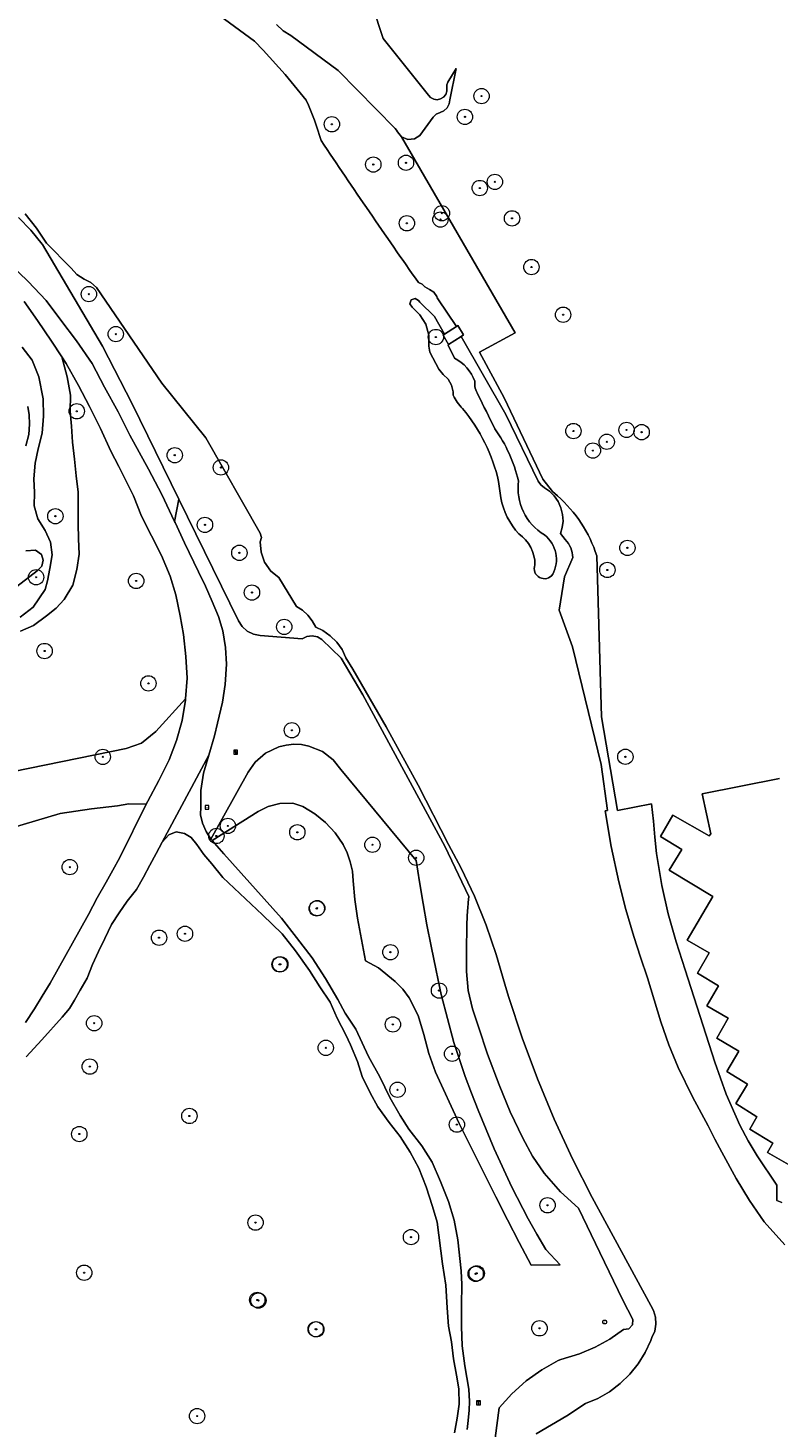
# Model space of a CAD drawing. Header units: metres. Extents: x 196496 to 197479, y 355139 to 356324.
# Tile 7 of 144: x 196956 to 197029, y 355295 to 355432. Entities that reach past the tile are written whole.
import ezdxf
from ezdxf.enums import TextEntityAlignment as Align

# ---------------------------------------------------------------- set-up
doc = ezdxf.new("R2010")
doc.units = ezdxf.units.M
doc.layers.get('0').update_dxf_attribs({"color": 252, "lineweight": 18})
for name, color, linetype, lineweight in [('B-WE-GR-BEPLANTING_CULTUUR_BOSPLANTSOEN-GV', 252, 'Continuous', 18), ('B-WE-GR-BOOM-S', 252, 'Continuous', 18), ('B-WE-GR-GRAS-GV', 252, 'Continuous', 18), ('B-WE-GR-HOUTWAL-GV', 252, 'Continuous', 18), ('B-WE-GW-TALUD_KRUIN-G', 252, 'Continuous', 18), ('B-WE-IE-MEUBILAIR-S', 252, 'Continuous', 18), ('B-WE-OG-TERREIN_BEGROEID-GV', 252, 'Continuous', 18), ('B-WE-OG-TERREIN_ERF-GV', 252, 'Continuous', 18), ('B-WE-OG-TERREIN_OEVER-GV', 252, 'Continuous', 18), ('B-WE-OG-WATER_RIVIER-GV', 252, 'Continuous', 18), ('B-WE-VH-GESLOTENVERHARDING-GV', 252, 'Continuous', 18), ('B-WE-VH-HALFVERHARDING-GV', 252, 'Continuous', 18), ('B-WE-VH-ONVERHARD_ZAND-GV', 252, 'Continuous', 18)]:
    doc.layers.add(name, color=color, linetype=linetype, lineweight=lineweight)
doc.styles.add('NLCS-ISO', font='NLCS-ISO.ttf')

# ---------------------------------------------------------------- blocks, each defined once
blk = doc.blocks.new('SIE-MEUBILAIR_BORD_INFORMATIE-SO')
h = blk.add_hatch(color=256)
h.dxf.hatch_style = 1
h.paths.add_polyline_path([(0.13, 0.2), (-0.33, 0.2), (-0.33, 0.08), (-0.13, 0.08), (-0.13, -0.65), (0.13, -0.65)])
h = blk.add_hatch(color=256)
h.dxf.hatch_style = 1
edge = h.paths.add_edge_path()
edge.add_arc((0, 0.5), 0.149, 0, 360)
for points in [[(-0.75, -0.75), (0.75, -0.75), (0.75, 0.75), (-0.75, 0.75)], [(0.13, 0.2), (-0.33, 0.2), (-0.33, 0.08), (-0.13, 0.08), (-0.13, -0.65), (0.13, -0.65)]]:
    blk.add_lwpolyline(points, close=True)
blk.add_circle((0, 0.5), 0.149)
blk = doc.blocks.new('SIE-MEUBILAIR_BORD_WEGWIJZER-SO')
blk.add_lwpolyline([(-0.75, -0.75), (0.75, -0.75), (0.75, 0.75), (-0.75, 0.75)], close=True)
at = {"style": 'NLCS-ISO'}
blk.add_text('ww', height=0.75, dxfattribs=at).set_placement((0, 0.125), align=Align.MIDDLE_CENTER)
blk = doc.blocks.new('SIE-MEUBILAIR_PAAL_AFSLUITPAAL-SO')
blk.add_circle((0, 0), 0.75)
at = {"style": 'NLCS-ISO'}
blk.add_text('af', height=0.75, dxfattribs=at).set_placement((0, 0.05), align=Align.MIDDLE_CENTER)
blk = doc.blocks.new('SGR-BOOM_GBKN-SO')
at = {"color": 0, "linetype": 'ByBlock', "lineweight": 18}
for radius in [3, 0.225]:
    blk.add_circle((0, 0), radius, dxfattribs=at)

msp = doc.modelspace()

# ---------------------------------------------------------------- linework, layer by layer
at = {"layer": 'B-WE-GR-BEPLANTING_CULTUUR_BOSPLANTSOEN-GV', "flags": 128}
for points in [[(197005.329, 355294.527), (197008.333, 355296.312), (197010.172, 355297.5), (197011.375, 355298.012), (197012.507, 355298.667), (197013.55, 355299.455), (197014.489, 355300.364), (197015.31, 355301.382), (197016.001, 355302.492), (197016.551, 355303.677), (197016.661, 355303.97), (197016.933, 355304.6), (197017.052, 355305.275), (197017.012, 355305.96), (197016.814, 355306.617), (197016.55, 355307.099), (197010.805, 355317.659), (197008.877, 355321.471), (197007.094, 355325.352), (197005.457, 355329.297), (197003.969, 355333.301), (197002.632, 355337.357), (197002.269, 355338.555), (197001.426, 355341.472), (197000.431, 355344.34), (196999.286, 355347.152), (196997.994, 355349.9), (196996.751, 355352.237), (196993.762, 355358.027), (196990.633, 355363.742), (196987.363, 355369.379), (196986.7, 355370.485), (196986.323, 355371.297), (196985.808, 355372.029), (196985.171, 355372.658), (196984.432, 355373.164), (196983.738, 355373.486), (196983.402, 355374.102), (196982.965, 355374.662), (196982.441, 355375.143), (196981.854, 355375.526), (196980.119, 355378.346), (196979.342, 355378.989), (196978.741, 355379.844), (196978.392, 355380.829), (196978.317, 355381.834), (196978.427, 355382.26), (196978.312, 355382.684), (196972.98, 355392.038), (196968.659, 355397.375), (196962.287, 355406.746), (196961.722, 355407.221), (196961.067, 355407.561), (196960.361, 355408.012), (196959.788, 355408.623), (196959.755, 355408.68), (196957.377, 355411.082), (196956.395, 355412.56), (196955.284, 355413.944)], [(196954.623, 355413.601), (196955.842, 355412.34), (196956.955, 355410.991), (196956.981, 355410.948), (196962.848, 355401.001), (196965.777, 355395.364), (196970.344, 355386.031), (196976.175, 355374.114), (196976.535, 355373.568), (196977.041, 355373.117), (196977.646, 355372.814), (196978.287, 355372.682), (196982.407, 355372.367), (196982.864, 355372.584), (196983.393, 355372.651), (196983.915, 355372.546), (196984.355, 355372.296), (196986.229, 355370.469), (196988.356, 355366.865), (196996.371, 355352.069), (196998.722, 355347.14), (196998.67, 355346.548), (196998.628, 355345.955), (196998.614, 355345.779), (196998.545, 355344.415), (196998.5, 355341.685), (196998.506, 355340.741), (196998.518, 355339.797), (196998.683, 355337.916), (196999.109, 355336.127), (196999.666, 355334.374), (197000.557, 355331.716), (197001.696, 355328.692), (197002.783, 355326.053), (197004.006, 355323.474), (197004.979, 355321.717), (197006.107, 355320.055), (197007.694, 355318.24), (197009.485, 355316.625), (197011.562, 355312.304), (197013.817, 355307.625), (197014.786, 355305.739), (197014.772, 355305.21), (197014.408, 355304.831), (197013.886, 355304.767), (197012.545, 355303.82), (197011.102, 355303.018), (197009.58, 355302.377), (197007.745, 355301.828), (197007.493, 355301.721), (197005.868, 355300.81), (197004.343, 355299.72), (197002.948, 355298.468), (197001.707, 355297.079), (197001.329, 355294.113)], [(196955.348, 355391.258), (196955.658, 355392.341), (196955.728, 355393.36), (196955.671, 355394.287), (196955.536, 355395.079)], [(196948.091, 355372.592), (196956.466, 355379.02), (196956.934, 355379.469), (196957.061, 355380.054), (196956.895, 355380.618), (196956.311, 355381.03), (196955.36, 355380.966)], [(196950.237, 355352.732), (196958.717, 355355.257), (196961.8, 355355.72), (196964.321, 355356.015), (196965.447, 355356.204), (196967.151, 355356.179), (196967.3, 355356.479), (196968.391, 355358.494), (196969.383, 355360.507), (196970.103, 355362.409), (196970.663, 355364.365), (196970.979, 355366.349), (196970.988, 355366.47), (196968.093, 355363.29), (196966.668, 355362.155), (196965.183, 355361.615), (196949.328, 355358.387)]]:
    msp.add_lwpolyline(points, dxfattribs=at)
at = {"layer": 'B-WE-GR-GRAS-GV'}
msp.add_lwpolyline([(196979.887, 355432.492), (196980.561, 355431.867), (196981.296, 355431.414), (196985.923, 355427.993), (196991.518, 355422.302), (196991.649, 355422.144), (196991.753, 355421.967), (196992.128, 355421.498), (196992.749, 355421.227), (196993.424, 355421.296), (196993.924, 355421.627), (196995.239, 355423.406), (196995.537, 355423.694), (196995.913, 355423.868), (196996.288, 355424.038), (196996.607, 355424.333), (196996.814, 355424.714), (196996.886, 355425.12), (196997.483, 355428.187), (196996.675, 355426.848), (196996.573, 355426.578), (196996.573, 355426.289), (196996.578, 355425.961), (196996.466, 355425.631), (196996.247, 355425.361), (196995.967, 355425.19), (196995.647, 355425.12), (196995.302, 355425.164), (196994.993, 355425.325), (196994.77, 355425.566), (196990.343, 355431.098), (196987.211, 355440.637)], dxfattribs=at)
at = {"layer": 'B-WE-GR-GRAS-GV', "flags": 128}
msp.add_lwpolyline([(197001.329, 355294.113), (197001.707, 355297.079), (197002.948, 355298.468), (197004.343, 355299.72), (197005.868, 355300.81), (197007.493, 355301.721), (197007.745, 355301.828), (197009.58, 355302.377), (197011.102, 355303.018), (197012.545, 355303.82), (197013.886, 355304.767), (197014.408, 355304.831), (197014.772, 355305.21), (197014.786, 355305.739), (197013.817, 355307.625), (197011.562, 355312.304), (197009.485, 355316.625), (197007.694, 355318.24), (197006.107, 355320.055), (197004.979, 355321.717), (197004.006, 355323.474), (197002.783, 355326.053), (197001.696, 355328.692), (197000.557, 355331.716), (196999.666, 355334.374), (196999.109, 355336.127), (196998.683, 355337.916), (196998.518, 355339.797), (196998.506, 355340.741), (196998.5, 355341.685), (196998.545, 355344.415), (196998.614, 355345.779), (196998.628, 355345.955), (196998.67, 355346.548), (196998.722, 355347.14), (196996.371, 355352.069), (196988.356, 355366.865), (196986.229, 355370.469), (196984.355, 355372.296), (196983.915, 355372.546), (196983.393, 355372.651), (196982.864, 355372.584), (196982.407, 355372.367), (196978.287, 355372.682), (196977.646, 355372.814), (196977.041, 355373.117), (196976.535, 355373.568), (196976.175, 355374.114), (196970.344, 355386.031), (196969.927, 355383.822), (196969.967, 355383.739), (196970.891, 355381.754), (196972.252, 355378.926), (196972.949, 355377.508), (196973.585, 355376.002), (196974.234, 355374.55), (196974.661, 355373.12), (196974.922, 355371.513), (196975.002, 355369.871), (196974.885, 355367.884), (196974.6, 355366.155), (196974.119, 355364.111), (196973.844, 355362.865), (196973.266, 355360.964), (196972.753, 355359.205), (196972.476, 355357.492), (196972.477, 355355.917), (196972.46, 355355.123), (196972.654, 355354.295), (196973.025, 355353.484), (196973.478, 355352.759), (196977.11, 355359.304), (196977.811, 355360.284), (196978.822, 355361.153), (196980.115, 355361.775), (196980.838, 355361.953), (196981.586, 355362.028), (196982.337, 355361.997), (196983.068, 355361.861), (196984.396, 355361.317), (196985.456, 355360.508), (196986.213, 355359.571), (196993.592, 355350.657), (196993.906, 355348.554), (196994.249, 355346.456), (196994.623, 355344.364), (196995.03, 355342.277), (196995.522, 355339.905), (196996.034, 355337.536), (196997.249, 355332.845), (196998.378, 355329.511), (196999.01, 355327.869), (196999.656, 355326.232), (197000.43, 355324.327), (197001.228, 355322.432), (197002.941, 355318.694), (197004.545, 355315.596), (197005.397, 355314.074), (197006.278, 355312.569), (197007.667, 355311.091), (197004.839, 355311.06), (197003.672, 355313.275), (197002.519, 355315.497), (197001.382, 355317.728), (196997.787, 355324.921), (196995.478, 355329.955), (196994.821, 355331.767), (196994.339, 355333.634), (196993.775, 355335.483), (196992.888, 355337.201), (196992.263, 355338.055), (196991.534, 355338.822), (196989.897, 355340.156), (196988.601, 355340.842), (196988.037, 355343.973), (196987.842, 355345.015), (196987.564, 355346.84), (196987.42, 355348.681), (196987.327, 355349.604), (196987.127, 355350.516), (196986.823, 355351.398), (196986.421, 355352.234), (196985.658, 355353.374), (196984.715, 355354.37), (196983.642, 355355.22), (196982.475, 355355.937), (196981.486, 355356.254), (196980.241, 355356.22), (196979.097, 355355.926), (196978.114, 355355.438), (196973.61, 355352.604), (196974.751, 355351.299), (196980.405, 355344.997), (196981.844, 355343.12), (196983.394, 355341.137), (196984.692, 355339.119), (196985.906, 355337.058), (196986.63, 355335.699), (196987.675, 355334.135), (196988.906, 355331.479), (196990.011, 355329.493), (196990.993, 355327.465), (196992.005, 355325.686), (196992.86, 355324.353), (196994.131, 355322.728), (196995.152, 355321.124), (196995.944, 355319.226), (196996.733, 355317.268), (196997.283, 355315.461), (196997.647, 355313.529), (196997.987, 355310.494), (196998.063, 355309.167), (196998.022, 355307.146), (196998.013, 355305.04), (196998.081, 355303.161), (196998.337, 355301.18), (196998.721, 355298.896), (196998.8, 355297.716), (196998.758, 355296.846), (196998.657, 355295.833), (196998.556, 355294.951)], dxfattribs=at)
msp.add_lwpolyline([(196973.478, 355352.759), (196973.61, 355352.604), (196978.114, 355355.438), (196979.097, 355355.926), (196980.241, 355356.22), (196981.486, 355356.254), (196982.475, 355355.937), (196983.642, 355355.22), (196984.715, 355354.37), (196985.658, 355353.374), (196986.421, 355352.234), (196986.823, 355351.398), (196987.127, 355350.516), (196987.327, 355349.604), (196987.42, 355348.681), (196987.564, 355346.84), (196987.842, 355345.015), (196988.037, 355343.973), (196988.601, 355340.842), (196989.897, 355340.156), (196991.534, 355338.822), (196992.263, 355338.055), (196992.888, 355337.201), (196993.775, 355335.483), (196994.339, 355333.634), (196994.821, 355331.767), (196995.478, 355329.955), (196997.787, 355324.921), (197001.382, 355317.728), (197002.519, 355315.497), (197003.672, 355313.275), (197004.839, 355311.06), (197007.667, 355311.091), (197006.278, 355312.569), (197005.397, 355314.074), (197004.545, 355315.596), (197002.941, 355318.694), (197001.228, 355322.432), (197000.43, 355324.327), (196999.656, 355326.232), (196999.01, 355327.869), (196998.378, 355329.511), (196997.249, 355332.845), (196996.034, 355337.536), (196995.522, 355339.905), (196995.03, 355342.277), (196994.623, 355344.364), (196994.249, 355346.456), (196993.906, 355348.554), (196993.592, 355350.657), (196986.213, 355359.571), (196985.456, 355360.508), (196984.396, 355361.317), (196983.068, 355361.861), (196982.337, 355361.997), (196981.586, 355362.028), (196980.838, 355361.953), (196980.115, 355361.775), (196978.822, 355361.153), (196977.811, 355360.284), (196977.11, 355359.304)], close=True, dxfattribs=at)
at = {"layer": 'B-WE-GR-HOUTWAL-GV', "flags": 128}
msp.add_lwpolyline([(196997.328, 355294.653), (196997.589, 355296.065), (196997.789, 355297.446), (196997.766, 355298.959), (196997.542, 355300.271), (196997.221, 355301.887), (196997.046, 355303.552), (196996.732, 355305.064), (196996.615, 355306.857), (196996.488, 355309.094), (196996.15, 355311.188), (196995.622, 355315.254), (196995.165, 355316.787), (196994.556, 355318.728), (196993.84, 355320.551), (196992.997, 355322.108), (196992.016, 355323.634), (196990.928, 355325.017), (196989.828, 355326.555), (196989.064, 355327.913), (196988.285, 355329.505), (196987.821, 355330.985), (196987.138, 355332.609), (196986.686, 355333.598), (196985.835, 355335.216), (196985.143, 355336.784), (196984.145, 355338.279), (196983.135, 355339.899), (196981.748, 355341.8), (196980.442, 355343.489), (196978.522, 355345.35), (196974.66, 355348.978), (196973.578, 355350.332), (196972.776, 355351.241), (196972.093, 355352.221), (196971.556, 355352.916), (196970.894, 355353.298), (196970.082, 355353.45), (196969.343, 355353.183), (196968.719, 355352.461), (196968.133, 355351.352), (196967.491, 355350.187), (196966.876, 355349.009), (196966.185, 355347.816), (196965.292, 355346.661), (196964.501, 355345.523), (196963.749, 355344.387), (196963.077, 355343.009), (196962.48, 355341.749), (196961.895, 355340.463), (196961.35, 355339.142), (196960.667, 355337.979), (196960.106, 355336.974), (196959.645, 355336.18), (196958.921, 355335.333), (196956.934, 355333.091), (196955.393, 355331.451)], dxfattribs=at)
at = {"layer": 'B-WE-GW-TALUD_KRUIN-G', "flags": 128}
for points in [[(196992.128, 355421.498), (196992.749, 355421.227), (196993.424, 355421.296), (196993.924, 355421.627), (196995.239, 355423.406), (196995.537, 355423.694), (196995.913, 355423.868), (196996.288, 355424.038), (196996.607, 355424.333), (196996.814, 355424.714), (196996.886, 355425.12), (196997.483, 355428.187), (196996.675, 355426.848), (196996.573, 355426.578), (196996.573, 355426.289), (196996.578, 355425.961), (196996.466, 355425.631), (196996.247, 355425.361), (196995.967, 355425.19), (196995.647, 355425.12), (196995.302, 355425.164), (196994.993, 355425.325), (196994.77, 355425.566), (196990.343, 355431.098), (196987.211, 355440.637)], [(196954.84, 355373.087), (196956.09, 355373.662), (196957.392, 355374.607), (196958.333, 355375.338), (196959.119, 355376.187), (196959.958, 355377.608), (196960.343, 355379.138), (196960.585, 355380.642), (196960.501, 355382.151), (196960.467, 355383.595), (196960.494, 355385.049), (196960.492, 355386.715), (196960.271, 355388.296), (196960.121, 355389.938), (196959.923, 355391.615), (196959.826, 355393.172), (196959.712, 355394.627), (196959.737, 355396.195), (196959.395, 355397.992), (196958.87, 355399.951), (196957.869, 355401.471), (196956.511, 355403.495), (196955.202, 355405.38)], [(196970.988, 355366.47), (196968.093, 355363.29), (196966.668, 355362.155), (196965.183, 355361.615), (196949.328, 355358.387)], [(197007.667, 355311.091), (197006.278, 355312.569), (197005.397, 355314.074), (197004.545, 355315.596), (197002.941, 355318.694), (197001.228, 355322.432), (197000.43, 355324.327), (196999.656, 355326.232), (196999.01, 355327.869), (196998.378, 355329.511), (196997.249, 355332.845), (196996.034, 355337.536), (196995.522, 355339.905), (196995.03, 355342.277), (196994.623, 355344.364), (196994.249, 355346.456), (196993.906, 355348.554), (196993.592, 355350.657), (196986.213, 355359.571), (196985.456, 355360.508), (196984.396, 355361.317), (196983.068, 355361.861), (196982.337, 355361.997), (196981.586, 355362.028), (196980.838, 355361.953), (196980.115, 355361.775), (196978.822, 355361.153), (196977.811, 355360.284), (196977.11, 355359.304), (196973.478, 355352.759)]]:
    msp.add_lwpolyline(points, dxfattribs=at)
at = {"layer": 'B-WE-OG-TERREIN_BEGROEID-GV', "flags": 128}
for points in [[(196953.729, 355409.134), (196955.588, 355407.33), (196957.338, 355405.452), (196958.778, 355403.54), (196960.332, 355401.517), (196961.844, 355399.301), (196963.054, 355396.97), (196964.396, 355394.557), (196965.548, 355392.287), (196967.367, 355388.967), (196968.666, 355386.478), (196969.927, 355383.822), (196970.344, 355386.031), (196965.777, 355395.364), (196962.848, 355401.001), (196956.981, 355410.948), (196956.955, 355410.991), (196955.842, 355412.34), (196954.623, 355413.601)], [(196954.84, 355373.087), (196956.09, 355373.662), (196957.392, 355374.607), (196958.333, 355375.338), (196959.119, 355376.187), (196959.958, 355377.608), (196960.343, 355379.138), (196960.585, 355380.642), (196960.501, 355382.151), (196960.467, 355383.595), (196960.494, 355385.049), (196960.492, 355386.715), (196960.271, 355388.296), (196960.121, 355389.938), (196959.923, 355391.615), (196959.826, 355393.172), (196959.712, 355394.627), (196959.737, 355396.195), (196959.395, 355397.992), (196958.87, 355399.951), (196957.869, 355401.471), (196956.511, 355403.495), (196955.202, 355405.38)], [(196949.328, 355358.387), (196965.183, 355361.615), (196966.668, 355362.155), (196968.093, 355363.29), (196970.988, 355366.47), (196971.142, 355368.509), (196971.023, 355370.625), (196970.803, 355372.772), (196970.474, 355374.61), (196970.046, 355376.666), (196969.488, 355378.476), (196968.648, 355380.499), (196967.672, 355382.449), (196966.684, 355384.358), (196965.891, 355386.348), (196964.462, 355389.204), (196963.68, 355390.729), (196962.655, 355392.933), (196961.587, 355395.081), (196960.499, 355397.163), (196959.307, 355399.286), (196958.87, 355399.951), (196959.395, 355397.992), (196959.737, 355396.195), (196959.712, 355394.627), (196959.826, 355393.172), (196959.923, 355391.615), (196960.121, 355389.938), (196960.271, 355388.296), (196960.492, 355386.715), (196960.494, 355385.049), (196960.467, 355383.595), (196960.501, 355382.151), (196960.585, 355380.642), (196960.343, 355379.138), (196959.958, 355377.608), (196959.119, 355376.187), (196958.333, 355375.338), (196957.392, 355374.607), (196956.09, 355373.662), (196954.84, 355373.087)], [(196954.981, 355400.909), (196955.971, 355399.618), (196956.634, 355398.006), (196957.055, 355395.831), (196957.093, 355394.139), (196956.949, 355392.489), (196956.559, 355390.954), (196956.266, 355389.535), (196956.148, 355388.013), (196956.202, 355386.678), (196956.182, 355385.383), (196956.519, 355384.113), (196957.24, 355382.946), (196957.764, 355381.825), (196957.943, 355380.572), (196957.709, 355379.231), (196957.476, 355378.043), (196957.252, 355377.177), (196956.079, 355375.458), (196954.811, 355374.476)], [(196954.811, 355374.476), (196956.079, 355375.458), (196957.252, 355377.177), (196957.476, 355378.043), (196957.709, 355379.231), (196957.943, 355380.572), (196957.764, 355381.825), (196957.24, 355382.946), (196956.519, 355384.113), (196956.182, 355385.383), (196956.202, 355386.678), (196956.148, 355388.013), (196956.266, 355389.535), (196956.559, 355390.954), (196956.949, 355392.489), (196957.093, 355394.139), (196957.055, 355395.831), (196956.634, 355398.006), (196955.971, 355399.618), (196954.981, 355400.909)], [(196955.536, 355395.079), (196955.671, 355394.287), (196955.728, 355393.36), (196955.658, 355392.341), (196955.348, 355391.258)], [(196955.36, 355380.966), (196956.311, 355381.03), (196956.895, 355380.618), (196957.061, 355380.054), (196956.934, 355379.469), (196956.466, 355379.02), (196948.091, 355372.592)], [(196955.307, 355334.798), (196956.194, 355336.124), (196956.941, 355337.385), (196957.733, 355338.645), (196961.498, 355345.387), (196962.347, 355346.991), (196963.222, 355348.528), (196963.866, 355349.709), (196964.559, 355350.949), (196967.151, 355356.179), (196965.447, 355356.204), (196964.321, 355356.015), (196961.8, 355355.72), (196958.717, 355355.257), (196950.237, 355352.732)]]:
    msp.add_lwpolyline(points, dxfattribs=at)
at = {"layer": 'B-WE-OG-TERREIN_ERF-GV', "flags": 128}
for points in [[(196987.211, 355440.637), (196990.343, 355431.098), (196994.77, 355425.566), (196994.993, 355425.325), (196995.302, 355425.164), (196995.647, 355425.12), (196995.967, 355425.19), (196996.247, 355425.361), (196996.466, 355425.631), (196996.578, 355425.961), (196996.573, 355426.289), (196996.573, 355426.578), (196996.675, 355426.848), (196997.483, 355428.187), (196996.886, 355425.12), (196996.814, 355424.714), (196996.607, 355424.333), (196996.288, 355424.038), (196995.913, 355423.868), (196995.537, 355423.694), (196995.239, 355423.406), (196993.924, 355421.627), (196993.424, 355421.296), (196992.749, 355421.227), (196992.128, 355421.498), (197003.257, 355402.316), (196999.764, 355400.425), (197002.195, 355395.934), (197005.969, 355387.98), (197006.932, 355386.768), (197007.404, 355386.344)], [(197011.257, 355380.474), (197011.714, 355364.703), (197013.308, 355355.55), (197016.633, 355356.193), (197016.82, 355354.507), (197016.952, 355352.928), (197017.118, 355351.353), (197017.622, 355348.225), (197018.267, 355345.44), (197019.048, 355342.689), (197019.903, 355339.962), (197022.818, 355330.913), (197023.946, 355327.784), (197025.286, 355324.74), (197026.077, 355323.214), (197026.958, 355321.737), (197028.882, 355318.889), (197028.91, 355317.39), (197029.371, 355317.182)], [(197029.145, 355358.696), (197021.568, 355357.185), (197022.426, 355353.269), (197022.279, 355353.062), (197018.711, 355355.098), (197017.515, 355353.01), (197019.58, 355351.748), (197018.367, 355349.703), (197022.626, 355347.127), (197020.129, 355342.859), (197022.254, 355341.633), (197021.111, 355339.618), (197023.189, 355338.377), (197022.054, 355336.443), (197024.138, 355335.209), (197023.01, 355333.259), (197025.159, 355331.999), (197023.992, 355330.018), (197026.022, 355328.75), (197024.887, 355326.866), (197026.938, 355325.562), (197026.266, 355324.374), (197028.51, 355323.003), (197027.99, 355322.089), (197030.262, 355320.757)], [(197030.262, 355320.757), (197027.99, 355322.089), (197028.51, 355323.003), (197026.266, 355324.374), (197026.938, 355325.562), (197024.887, 355326.866), (197026.022, 355328.75), (197023.992, 355330.018), (197025.159, 355331.999), (197023.01, 355333.259), (197024.138, 355335.209), (197022.054, 355336.443), (197023.189, 355338.377), (197021.111, 355339.618), (197022.254, 355341.633), (197020.129, 355342.859), (197022.626, 355347.127), (197018.367, 355349.703), (197019.58, 355351.748), (197017.515, 355353.01), (197018.711, 355355.098), (197022.279, 355353.062), (197022.426, 355353.269), (197021.568, 355357.185), (197029.145, 355358.696)]]:
    msp.add_lwpolyline(points, dxfattribs=at)
at = {"layer": 'B-WE-OG-TERREIN_ERF-GV'}
msp.add_lwpolyline([(197007.404, 355386.344, -0.1397938), (197011.257, 355380.474)], format="xyb", dxfattribs=at)
at = {"layer": 'B-WE-OG-TERREIN_OEVER-GV', "flags": 128}
for points in [[(196973.821, 355433.727), (196977.745, 355430.842), (196978.592, 355429.967), (196980.765, 355427.585), (196982.799, 355425.077)], [(197007.404, 355386.344), (197006.932, 355386.768), (197005.969, 355387.98), (197002.195, 355395.934), (196999.764, 355400.425), (197003.257, 355402.316), (196992.128, 355421.498), (196991.753, 355421.967), (196991.649, 355422.144), (196991.518, 355422.302), (196985.923, 355427.993), (196981.296, 355431.414), (196980.561, 355431.867), (196979.887, 355432.492)], [(196993.798, 355407.222), (196994.15, 355407.075), (196994.433, 355406.819), (196994.874, 355406.536), (196995.32, 355406.292), (196995.586, 355405.858), (196995.629, 355405.743), (196995.69, 355405.637), (196997.517, 355402.929), (196997.641, 355403.011), (196998.215, 355402.095), (196997.973, 355401.944), (197002.359, 355394.305), (197005.538, 355387.786), (197005.79, 355387.419), (197006.139, 355387.142), (197006.641, 355386.794), (197007.098, 355386.344), (197007.479, 355385.802), (197007.759, 355385.188), (197007.92, 355384.534), (197007.958, 355383.872), (197007.88, 355383.236), (197007.702, 355382.651), (197008.172, 355382.079)], [(196997.324, 355399.827), (196996.712, 355401.089), (196996.728, 355401.168), (196996.215, 355402.073), (196996.366, 355402.173), (196995.374, 355403.901), (196993.937, 355405.317), (196993.815, 355405.461), (196993.469, 355405.662), (196993.094, 355405.523), (196992.963, 355405.144), (196993.172, 355404.803), (196993.951, 355404.08), (196994.527, 355403.138), (196994.821, 355402.074), (196994.817, 355401.011), (196994.92, 355400.411), (196995.782, 355398.754), (196996.231, 355398.233), (196996.705, 355397.777), (196997.047, 355397.185), (196997.208, 355396.52), (196997.194, 355396.192)], [(197001.652, 355387.741), (197001.866, 355386.144)], [(197008.908, 355380.299), (197008.115, 355378.416), (197007.589, 355375.172), (197008.89, 355371.561), (197011.687, 355360.047), (197012.297, 355355.565), (197012.083, 355355.524), (197012.679, 355352.025), (197013.421, 355348.553), (197014.11, 355345.871), (197014.889, 355343.214), (197015.56, 355341.192), (197016.242, 355339.174), (197016.87, 355337.015), (197017.521, 355334.862), (197018.323, 355332.611), (197019.229, 355330.4), (197020.648, 355327.518), (197022.159, 355324.682), (197022.836, 355323.389), (197023.506, 355322.104), (197024.925, 355319.542), (197025.567, 355318.453), (197026.213, 355317.366), (197027.648, 355315.285), (197029.663, 355313.053)], [(197029.371, 355317.182), (197028.91, 355317.39), (197028.882, 355318.889), (197026.958, 355321.737), (197026.077, 355323.214), (197025.286, 355324.74), (197023.946, 355327.784), (197022.818, 355330.913), (197019.903, 355339.962), (197019.048, 355342.689), (197018.267, 355345.44), (197017.622, 355348.225), (197017.118, 355351.353), (197016.952, 355352.928), (197016.82, 355354.507), (197016.633, 355356.193), (197013.308, 355355.55), (197011.714, 355364.703), (197011.257, 355380.474)]]:
    msp.add_lwpolyline(points, dxfattribs=at)
at = {"layer": 'B-WE-OG-TERREIN_OEVER-GV'}
for points in [[(196982.799, 355425.077, -0.0443344), (196984.26, 355421.116)], [(196984.26, 355421.116, 0.0048042), (196993.798, 355407.222)], [(196999.315, 355397.564, 0.1874835), (196997.324, 355399.827)], [(196999.623, 355396.27, -0.154977), (196999.315, 355397.564)], [(196997.194, 355396.192, 0.0751334), (196998.113, 355394.892)], [(197001.283, 355392.918, -0.0031122), (196999.623, 355396.27)], [(196998.113, 355394.892, -0.1178724), (197001.652, 355387.741)], [(197003.601, 355387.824, 0.0937534), (197001.283, 355392.918)], [(197006.149, 355382.517, -0.2997348), (197003.601, 355387.824)], [(197011.257, 355380.474, 0.1397938), (197007.404, 355386.344)], [(197001.866, 355386.144, 0.1377242), (197003.614, 355382.618)], [(197003.614, 355382.618, -0.2579514), (197005.2, 355379.587)], [(197006.951, 355378.67, 0.3613839), (197006.149, 355382.517)], [(197008.172, 355382.079, -0.1876199), (197008.908, 355380.299)], [(197005.2, 355379.587, 0.8886429), (197006.951, 355378.67)]]:
    msp.add_lwpolyline(points, format="xyb", dxfattribs=at)
at = {"layer": 'B-WE-OG-WATER_RIVIER-GV'}
msp.add_lwpolyline([(196982.799, 355425.077), (196980.765, 355427.585), (196978.592, 355429.967), (196977.745, 355430.842), (196973.821, 355433.727)], dxfattribs=at)
for points in [[(196984.26, 355421.116, 0.0443344), (196982.799, 355425.077)], [(196993.798, 355407.222, -0.0048042), (196984.26, 355421.116)], [(196997.324, 355399.827, -0.1874835), (196999.315, 355397.564)], [(196999.315, 355397.564, 0.154977), (196999.623, 355396.27)], [(196998.113, 355394.892, -0.0751334), (196997.194, 355396.192)], [(196999.623, 355396.27, 0.0031122), (197001.283, 355392.918)], [(197001.652, 355387.741, 0.1178724), (196998.113, 355394.892)], [(197001.283, 355392.918, -0.0937534), (197003.601, 355387.824)], [(197003.601, 355387.824, 0.2997348), (197006.149, 355382.517)], [(197003.614, 355382.618, -0.1377242), (197001.866, 355386.144)], [(197005.2, 355379.587, 0.2579514), (197003.614, 355382.618)], [(197006.149, 355382.517, -0.3613839), (197006.951, 355378.67)], [(197008.908, 355380.299, 0.1876199), (197008.172, 355382.079)], [(197006.951, 355378.67, -0.8886429), (197005.2, 355379.587)]]:
    msp.add_lwpolyline(points, format="xyb", dxfattribs=at)
at = {"layer": 'B-WE-OG-WATER_RIVIER-GV', "flags": 128}
for points in [[(196955.284, 355413.944), (196956.395, 355412.56), (196957.377, 355411.082), (196959.755, 355408.68), (196959.788, 355408.623), (196960.361, 355408.012), (196961.067, 355407.561), (196961.722, 355407.221), (196962.287, 355406.746), (196968.659, 355397.375), (196972.98, 355392.038), (196978.312, 355382.684), (196978.427, 355382.26), (196978.317, 355381.834), (196978.392, 355380.829), (196978.741, 355379.844), (196979.342, 355378.989), (196980.119, 355378.346), (196981.854, 355375.526), (196982.441, 355375.143), (196982.965, 355374.662), (196983.402, 355374.102), (196983.738, 355373.486), (196984.432, 355373.164), (196985.171, 355372.658), (196985.808, 355372.029), (196986.323, 355371.297), (196986.7, 355370.485), (196987.363, 355369.379), (196990.633, 355363.742), (196993.762, 355358.027), (196996.751, 355352.237), (196997.994, 355349.9), (196999.286, 355347.152), (197000.431, 355344.34), (197001.426, 355341.472), (197002.269, 355338.555), (197002.632, 355337.357), (197003.969, 355333.301), (197005.457, 355329.297), (197007.094, 355325.352), (197008.877, 355321.471), (197010.805, 355317.659), (197016.55, 355307.099), (197016.814, 355306.617), (197017.012, 355305.96), (197017.052, 355305.275), (197016.933, 355304.6), (197016.661, 355303.97), (197016.551, 355303.677), (197016.001, 355302.492), (197015.31, 355301.382), (197014.489, 355300.364), (197013.55, 355299.455), (197012.507, 355298.667), (197011.375, 355298.012), (197010.172, 355297.5), (197008.333, 355296.312), (197005.329, 355294.527)], [(196997.194, 355396.192), (196997.208, 355396.52), (196997.047, 355397.185), (196996.705, 355397.777), (196996.231, 355398.233), (196995.782, 355398.754), (196994.92, 355400.411), (196994.817, 355401.011), (196994.821, 355402.074), (196994.527, 355403.138), (196993.951, 355404.08), (196993.172, 355404.803), (196992.963, 355405.144), (196993.094, 355405.523), (196993.469, 355405.662), (196993.815, 355405.461), (196993.937, 355405.317), (196995.374, 355403.901), (196996.366, 355402.173), (196997.517, 355402.929), (196995.69, 355405.637), (196995.629, 355405.743), (196995.586, 355405.858), (196995.32, 355406.292), (196994.874, 355406.536), (196994.433, 355406.819), (196994.15, 355407.075), (196993.798, 355407.222)], [(197008.172, 355382.079), (197007.702, 355382.651), (197007.88, 355383.236), (197007.958, 355383.872), (197007.92, 355384.534), (197007.759, 355385.188), (197007.479, 355385.802), (197007.098, 355386.344), (197006.641, 355386.794), (197006.139, 355387.142), (197005.79, 355387.419), (197005.538, 355387.786), (197002.359, 355394.305), (196997.973, 355401.944), (196996.728, 355401.168), (196996.712, 355401.089), (196997.324, 355399.827)], [(197001.866, 355386.144), (197001.652, 355387.741)], [(197029.663, 355313.053), (197027.648, 355315.285), (197026.213, 355317.366), (197025.567, 355318.453), (197024.925, 355319.542), (197023.506, 355322.104), (197022.836, 355323.389), (197022.159, 355324.682), (197020.648, 355327.518), (197019.229, 355330.4), (197018.323, 355332.611), (197017.521, 355334.862), (197016.87, 355337.015), (197016.242, 355339.174), (197015.56, 355341.192), (197014.889, 355343.214), (197014.11, 355345.871), (197013.421, 355348.553), (197012.679, 355352.025), (197012.083, 355355.524), (197012.297, 355355.565), (197011.687, 355360.047), (197008.89, 355371.561), (197007.589, 355375.172), (197008.115, 355378.416), (197008.908, 355380.299)]]:
    msp.add_lwpolyline(points, dxfattribs=at)
at = {"layer": 'B-WE-VH-GESLOTENVERHARDING-GV', "flags": 128}
msp.add_lwpolyline([(196997.973, 355401.944), (196998.215, 355402.095), (196997.641, 355403.011), (196997.517, 355402.929), (196996.366, 355402.173), (196996.215, 355402.073), (196996.728, 355401.168)], close=True, dxfattribs=at)
at = {"layer": 'B-WE-VH-HALFVERHARDING-GV', "flags": 128}
for points in [[(196955.393, 355331.451), (196956.934, 355333.091), (196958.921, 355335.333), (196959.645, 355336.18), (196960.106, 355336.974), (196960.667, 355337.979), (196961.35, 355339.142), (196961.895, 355340.463), (196962.48, 355341.749), (196963.077, 355343.009), (196963.749, 355344.387), (196964.501, 355345.523), (196965.292, 355346.661), (196966.185, 355347.816), (196966.876, 355349.009), (196967.491, 355350.187), (196968.133, 355351.352), (196968.719, 355352.461), (196973.266, 355360.964), (196973.844, 355362.865), (196974.119, 355364.111), (196974.6, 355366.155), (196974.885, 355367.884), (196975.002, 355369.871), (196974.922, 355371.513), (196974.661, 355373.12), (196974.234, 355374.55), (196973.585, 355376.002), (196972.949, 355377.508), (196972.252, 355378.926), (196970.891, 355381.754), (196969.967, 355383.739), (196969.927, 355383.822), (196968.666, 355386.478), (196967.367, 355388.967), (196965.548, 355392.287), (196964.396, 355394.557), (196963.054, 355396.97), (196961.844, 355399.301), (196960.332, 355401.517), (196958.778, 355403.54), (196957.338, 355405.452), (196955.588, 355407.33), (196953.729, 355409.134)], [(196955.202, 355405.38), (196956.511, 355403.495), (196957.869, 355401.471), (196958.87, 355399.951), (196959.307, 355399.286), (196960.499, 355397.163), (196961.587, 355395.081), (196962.655, 355392.933), (196963.68, 355390.729), (196964.462, 355389.204), (196965.891, 355386.348), (196966.684, 355384.358), (196967.672, 355382.449), (196968.648, 355380.499), (196969.488, 355378.476), (196970.046, 355376.666), (196970.474, 355374.61), (196970.803, 355372.772), (196971.023, 355370.625), (196971.142, 355368.509), (196970.988, 355366.47), (196970.979, 355366.349), (196970.663, 355364.365), (196970.103, 355362.409), (196969.383, 355360.507), (196968.391, 355358.494), (196967.3, 355356.479), (196967.151, 355356.179), (196964.559, 355350.949), (196963.866, 355349.709), (196963.222, 355348.528), (196962.347, 355346.991), (196961.498, 355345.387), (196957.733, 355338.645), (196956.941, 355337.385), (196956.194, 355336.124), (196955.307, 355334.798)]]:
    msp.add_lwpolyline(points, dxfattribs=at)
at = {"layer": 'B-WE-VH-ONVERHARD_ZAND-GV', "flags": 128}
msp.add_lwpolyline([(196998.556, 355294.951), (196998.657, 355295.833), (196998.758, 355296.846), (196998.8, 355297.716), (196998.721, 355298.896), (196998.337, 355301.18), (196998.081, 355303.161), (196998.013, 355305.04), (196998.022, 355307.146), (196998.063, 355309.167), (196997.987, 355310.494), (196997.647, 355313.529), (196997.283, 355315.461), (196996.733, 355317.268), (196995.944, 355319.226), (196995.152, 355321.124), (196994.131, 355322.728), (196992.86, 355324.353), (196992.005, 355325.686), (196990.993, 355327.465), (196990.011, 355329.493), (196988.906, 355331.479), (196987.675, 355334.135), (196986.63, 355335.699), (196985.906, 355337.058), (196984.692, 355339.119), (196983.394, 355341.137), (196981.844, 355343.12), (196980.405, 355344.997), (196974.751, 355351.299), (196973.61, 355352.604), (196973.478, 355352.759), (196973.025, 355353.484), (196972.654, 355354.295), (196972.46, 355355.123), (196972.477, 355355.917), (196972.476, 355357.492), (196972.753, 355359.205), (196973.266, 355360.964), (196968.719, 355352.461), (196969.343, 355353.183), (196970.082, 355353.45), (196970.894, 355353.298), (196971.556, 355352.916), (196972.093, 355352.221), (196972.776, 355351.241), (196973.578, 355350.332), (196974.66, 355348.978), (196978.522, 355345.35), (196980.442, 355343.489), (196981.748, 355341.8), (196983.135, 355339.899), (196984.145, 355338.279), (196985.143, 355336.784), (196985.835, 355335.216), (196986.686, 355333.598), (196987.138, 355332.609), (196987.821, 355330.985), (196988.285, 355329.505), (196989.064, 355327.913), (196989.828, 355326.555), (196990.928, 355325.017), (196992.016, 355323.634), (196992.997, 355322.108), (196993.84, 355320.551), (196994.556, 355318.728), (196995.165, 355316.787), (196995.622, 355315.254), (196996.15, 355311.188), (196996.488, 355309.094), (196996.615, 355306.857), (196996.732, 355305.064), (196997.046, 355303.552), (196997.221, 355301.887), (196997.542, 355300.271), (196997.766, 355298.959), (196997.789, 355297.446), (196997.589, 355296.065), (196997.328, 355294.653)], dxfattribs=at)

# ---------------------------------------------------------------- block references
at = {"layer": 'B-WE-GR-BOOM-S', "xscale": 0.25, "yscale": 0.25, "zscale": 0.25}
for p in [(196999.979, 355425.475), (196985.323, 355422.716), (196998.353, 355423.437), (196989.381, 355418.778), (196992.582, 355418.946), (197001.286, 355417.078), (196999.805, 355416.477), (196992.666, 355413.025), (196995.952, 355413.389), (196996.093, 355414.007), (197002.965, 355413.508), (197004.865, 355408.744), (196961.526, 355406.091), (197007.968, 355404.076), (196964.165, 355402.178), (196995.508, 355401.893), (196960.34, 355394.623), (197008.974, 355392.691), (197014.18, 355392.801), (197015.655, 355392.58), (197012.241, 355391.638), (196969.936, 355390.322), (197010.884, 355390.778), (196974.46, 355389.124), (196958.247, 355384.352), (196972.894, 355383.507), (196976.266, 355380.77), (197014.261, 355381.258), (197012.297, 355379.094), (196956.359, 355378.38), (196966.159, 355378.016), (196977.496, 355376.882), (196980.653, 355373.52), (196957.194, 355371.161), (196967.362, 355367.991), (196981.41, 355363.403), (196962.893, 355360.797), (197014.062, 355360.805), (196975.141, 355354.041), (196974.014, 355353.057), (196981.941, 355353.416), (196989.293, 355352.197), (196959.655, 355350.011), (196993.581, 355350.922), (196983.84, 355345.961), (196983.89, 355345.998), (196968.401, 355343.098), (196970.94, 355343.486), (196991.053, 355341.68), (196980.2, 355340.487), (196980.271, 355340.499), (196995.818, 355337.925), (196962.046, 355334.734), (196991.298, 355334.614), (196984.731, 355332.321), (196997.099, 355331.735), (196961.62, 355330.481), (196991.75, 355328.211), (196971.368, 355325.652), (196960.593, 355323.88), (196997.565, 355324.806), (197006.441, 355316.908), (196977.848, 355315.211), (196993.071, 355313.794), (196961.071, 355310.31), (196999.403, 355310.197), (196999.505, 355310.244), (196978.019, 355307.646), (196978.132, 355307.587), (196983.736, 355304.783), (196983.8, 355304.769), (197005.654, 355304.868), (196972.126, 355296.278)]:
    msp.add_blockref('SGR-BOOM_GBKN-SO', p, dxfattribs=at)
at = {"layer": 'B-WE-IE-MEUBILAIR-S', "xscale": 0.25, "yscale": 0.25, "zscale": 0.25}
for name, p in [('SIE-MEUBILAIR_BORD_INFORMATIE-SO', (196975.907, 355361.256)), ('SIE-MEUBILAIR_BORD_WEGWIJZER-SO', (196973.097, 355355.863)), ('SIE-MEUBILAIR_PAAL_AFSLUITPAAL-SO', (197012.034, 355305.486)), ('SIE-MEUBILAIR_BORD_INFORMATIE-SO', (196999.688, 355297.571))]:
    msp.add_blockref(name, p, dxfattribs=at)

doc.saveas('drawing.dxf')
